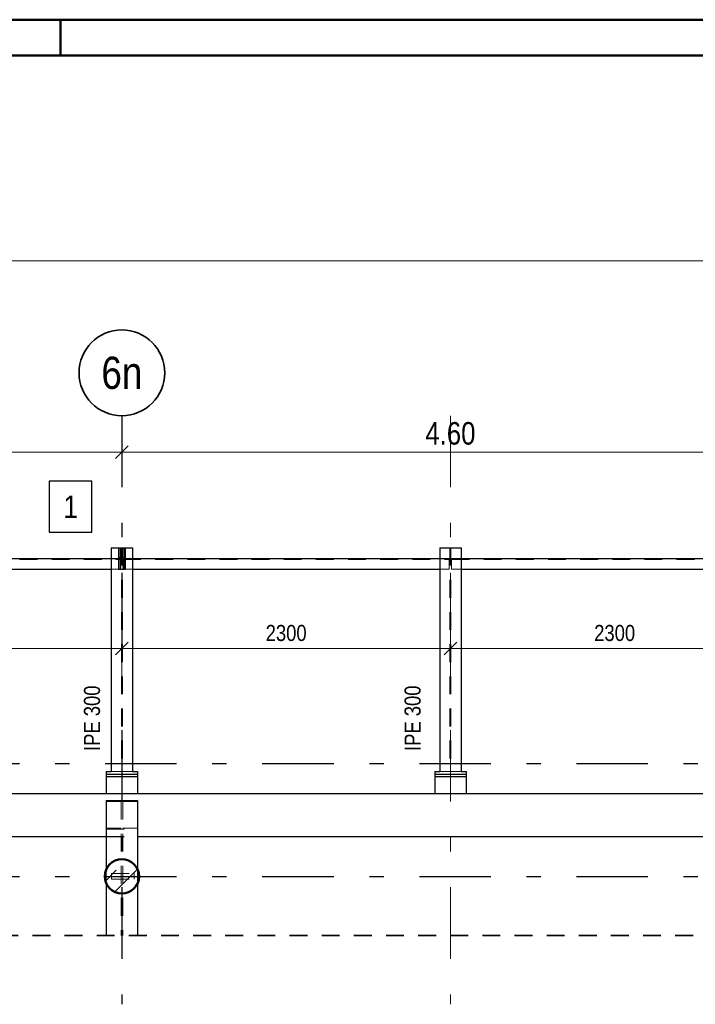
# Model space of a CAD drawing. Header units: millimetres. Extents: x 0 to 91, y -53.4 to 42.
# Tile 158 of 180: x 20.7 to 25.4, y 35.2 to 42. Entities that reach past the tile are written whole.
import ezdxf
from ezdxf.enums import TextEntityAlignment as Align

# ---------------------------------------------------------------- set-up
doc = ezdxf.new("R2010")
doc.units = ezdxf.units.MM
doc.linetypes.add('DASHDOTX2', pattern=[2, 1, -0.5, 0, -0.5])
doc.linetypes.add('HIDDEN', pattern=[0.375, 0.25, -0.125])
for name, color, linetype, lineweight in [('Achsen', 7, 'Continuous', 20), ('Schraffuren', 7, 'Continuous', 20), ('Text', 7, 'Continuous', 20)]:
    doc.layers.add(name, color=color, linetype=linetype, lineweight=lineweight)
doc.styles.add('Arial Narrow', font='ARIALN.TTF')
doc.dimstyles.new('Arch_Strakon_dimstyle', dxfattribs={"dimtxt": 1, "dimasz": 1, "dimexe": 1.25, "dimexo": 0.0625, "dimgap": 1, "dimtad": 0, "dimdec": 5, "dimzin": 12, "dimdsep": 46, "dimtxsty": 'Arial Narrow', "dimblk": 'Arrowhead_Tick', "dimsah": 1, "dimcen": 0, "dimse1": 1, "dimse2": 1, "dimclrd": 6, "dimclrt": 2, "dimazin": 0, "dimtfac": 1, "dimtdec": 4, "dimtmove": 0, "dimatfit": 3, "dimldrblk": 'NONE', "dimfxl": 1, "dimtvp": 1, "dimtolj": 1, "dimtzin": 0, "dimlwd": 13, "dimarcsym": 2})

# ---------------------------------------------------------------- blocks, each defined once
blk = doc.blocks.new('Arrowhead_Tick')
at = {"color": 0, "linetype": 'Continuous', "lineweight": -2}
for p, q in [((0, 20), (0, -10)), ((-1, 0), (0, 0)), ((10, 0), (0, 0))]:
    blk.add_line(p, q, dxfattribs=at)
at = {"color": 2, "linetype": 'Continuous', "lineweight": 35}
blk.add_line((4.42, 4.42), (-4.42, -4.42), dxfattribs=at)
blk = doc.blocks.new('*D23')
at = {"layer": 'Achsen', "color": 6, "linetype": 'Continuous', "lineweight": 13}
blk.add_line((16.8392, 39.0237), (21.4192, 39.0237), dxfattribs=at)
at = {"layer": 'Defpoints', "color": 0}
for p in [(16.8292, 39.2789), (21.4292, 39.2789), (21.4292, 39.0237)]:
    blk.add_point(p, dxfattribs=at)
at = {"layer": 'Achsen', "color": 6, "lineweight": 13, "xscale": 0.01, "yscale": 0.01, "zscale": 0.01}
blk.add_blockref('Arrowhead_Tick', (21.4292, 39.0237), dxfattribs=at)
at = {"layer": 'Achsen', "color": 6, "lineweight": 13, "xscale": 0.01, "yscale": 0.01, "zscale": 0.01, "rotation": 180}
blk.add_blockref('Arrowhead_Tick', (16.8292, 39.0237), dxfattribs=at)
at = {"layer": 'Achsen', "color": 2, "lineweight": -2, "insert": (19.1292, 39.1541), "char_height": 0.1575, "attachment_point": 5, "style": 'Arial Narrow'}
blk.add_mtext('\\A1;4.60', dxfattribs=at)
blk = doc.blocks.new('_None')
blk = doc.blocks.new('*D24')
at = {"layer": 'Achsen', "color": 6, "linetype": 'Continuous', "lineweight": 13}
blk.add_line((21.4392, 39.0237), (26.0192, 39.0237), dxfattribs=at)
at = {"layer": 'Defpoints', "color": 0}
for p in [(21.4292, 39.2789), (26.0292, 39.2789), (26.0292, 39.0237)]:
    blk.add_point(p, dxfattribs=at)
at = {"layer": 'Achsen', "color": 6, "lineweight": 13, "xscale": 0.01, "yscale": 0.01, "zscale": 0.01}
blk.add_blockref('Arrowhead_Tick', (26.0292, 39.0237), dxfattribs=at)
at = {"layer": 'Achsen', "color": 6, "lineweight": 13, "xscale": 0.01, "yscale": 0.01, "zscale": 0.01, "rotation": 180}
blk.add_blockref('Arrowhead_Tick', (21.4292, 39.0237), dxfattribs=at)
at = {"layer": 'Achsen', "color": 2, "lineweight": -2, "insert": (23.7292, 39.1541), "char_height": 0.1575, "attachment_point": 5, "style": 'Arial Narrow'}
blk.add_mtext('\\A1;4.60', dxfattribs=at)
blk = doc.blocks.new('*D38')
at = {"color": 6, "linetype": 'Continuous', "lineweight": 13}
blk.add_line((19.1392, 37.65), (21.4192, 37.65), dxfattribs=at)
at = {"layer": 'Defpoints', "color": 0}
for p in [(19.1292, 39.2789), (21.4292, 39.2789), (21.4292, 37.65)]:
    blk.add_point(p, dxfattribs=at)
at = {"color": 6, "lineweight": 13, "xscale": 0.01, "yscale": 0.01, "zscale": 0.01}
blk.add_blockref('Arrowhead_Tick', (21.4292, 37.65), dxfattribs=at)
at = {"color": 6, "lineweight": 13, "xscale": 0.01, "yscale": 0.01, "zscale": 0.01, "rotation": 180}
blk.add_blockref('Arrowhead_Tick', (19.1292, 37.65), dxfattribs=at)
at = {"color": 3, "lineweight": -2, "insert": (20.2792, 37.7574), "char_height": 0.1125, "attachment_point": 5, "style": 'Arial Narrow'}
blk.add_mtext('\\A1;2300', dxfattribs=at)
blk = doc.blocks.new('*D39')
at = {"color": 6, "linetype": 'Continuous', "lineweight": 13}
blk.add_line((21.4392, 37.65), (23.7192, 37.65), dxfattribs=at)
at = {"layer": 'Defpoints', "color": 0}
for p in [(21.4292, 39.2789), (23.7292, 39.2789), (23.7292, 37.65)]:
    blk.add_point(p, dxfattribs=at)
at = {"color": 6, "lineweight": 13, "xscale": 0.01, "yscale": 0.01, "zscale": 0.01}
blk.add_blockref('Arrowhead_Tick', (23.7292, 37.65), dxfattribs=at)
at = {"color": 6, "lineweight": 13, "xscale": 0.01, "yscale": 0.01, "zscale": 0.01, "rotation": 180}
blk.add_blockref('Arrowhead_Tick', (21.4292, 37.65), dxfattribs=at)
at = {"color": 3, "lineweight": -2, "insert": (22.5792, 37.7574), "char_height": 0.1125, "attachment_point": 5, "style": 'Arial Narrow'}
blk.add_mtext('\\A1;2300', dxfattribs=at)
blk = doc.blocks.new('*D40')
at = {"color": 6, "linetype": 'Continuous', "lineweight": 13}
blk.add_line((23.7392, 37.65), (26.0192, 37.65), dxfattribs=at)
at = {"layer": 'Defpoints', "color": 0}
for p in [(23.7292, 39.2789), (26.0292, 39.2789), (26.0292, 37.65)]:
    blk.add_point(p, dxfattribs=at)
at = {"color": 6, "lineweight": 13, "xscale": 0.01, "yscale": 0.01, "zscale": 0.01}
blk.add_blockref('Arrowhead_Tick', (26.0292, 37.65), dxfattribs=at)
at = {"color": 6, "lineweight": 13, "xscale": 0.01, "yscale": 0.01, "zscale": 0.01, "rotation": 180}
blk.add_blockref('Arrowhead_Tick', (23.7292, 37.65), dxfattribs=at)
at = {"color": 3, "lineweight": -2, "insert": (24.8792, 37.7574), "char_height": 0.1125, "attachment_point": 5, "style": 'Arial Narrow'}
blk.add_mtext('\\A1;2300', dxfattribs=at)

msp = doc.modelspace()

# ---------------------------------------------------------------- hatches: boundary and pattern name
at = {"layer": 'Schraffuren', "lineweight": 13, "true_color": 0x91ffff}
msp.add_hatch(color=131, dxfattribs=at).paths.add_polyline_path([(21.4420942, 38.3546901), (21.4420942, 38.2046901), (21.4170942, 38.2046901), (21.4170942, 38.3546901)])
at = {"layer": 'Schraffuren', "lineweight": 13}
h = msp.add_hatch(dxfattribs=at)
h.set_pattern_fill('bB', color=6, scale=0.01, angle=45, style=0, pattern_type=2)
h.set_pattern_definition([(45, (0, 0), (-0.1414214, 0.1414214), [0.15, -0.1]), (45, (-0.07071, 0.07071), (-0.1414214, 0.1414214), [])])
h.paths.add_polyline_path([(21.5492078, 36.0548367), (21.549168, 36.0579264), (21.5490487, 36.0610141), (21.5488499, 36.0640977), (21.5485718, 36.0671752), (21.5482145, 36.0702445), (21.5477784, 36.0733035), (21.5472636, 36.0763503), (21.5466705, 36.0793829), (21.5459995, 36.0823992), (21.5452511, 36.0853972), (21.5444258, 36.0883749), (21.5435241, 36.0913304), (21.5425465, 36.0942617), (21.5414938, 36.0971669), (21.5403667, 36.100044), (21.5391658, 36.1028911), (21.5378921, 36.1057064), (21.5365463, 36.1084879), (21.5351293, 36.1112339), (21.533642, 36.1139424), (21.5320856, 36.1166118), (21.5304609, 36.1192402), (21.528769, 36.1218259), (21.5270112, 36.1243672), (21.5251885, 36.1268624), (21.5233022, 36.1293098), (21.5213535, 36.1317078), (21.5193436, 36.1340549), (21.5172741, 36.1363495), (21.5151461, 36.13859), (21.5129611, 36.1407749), (21.5107206, 36.1429029), (21.5084261, 36.1449725), (21.506079, 36.1469823), (21.5036809, 36.148931), (21.5012335, 36.1508174), (21.4987383, 36.1526401), (21.4961971, 36.1543979), (21.4936114, 36.1560897), (21.4909829, 36.1577144), (21.4883136, 36.1592709), (21.485605, 36.1607581), (21.4828591, 36.1621751), (21.4800775, 36.1635209), (21.4772623, 36.1647947), (21.4744152, 36.1659955), (21.4715381, 36.1671227), (21.4686329, 36.1681754), (21.4657016, 36.1691529), (21.4627461, 36.1700546), (21.4597683, 36.17088), (21.4567703, 36.1716284), (21.4537541, 36.1722993), (21.4507215, 36.1728924), (21.4476747, 36.1734072), (21.4446156, 36.1738434), (21.4415463, 36.1742006), (21.4384689, 36.1744788), (21.4353853, 36.1746775), (21.4322976, 36.1747969), (21.4292078, 36.1748367), (21.4261181, 36.1747969), (21.4230304, 36.1746775), (21.4199468, 36.1744788), (21.4168693, 36.1742006), (21.4138, 36.1738434), (21.4107409, 36.1734072), (21.4076941, 36.1728924), (21.4046616, 36.1722993), (21.4016453, 36.1716284), (21.3986473, 36.17088), (21.3956695, 36.1700546), (21.392714, 36.1691529), (21.3897827, 36.1681754), (21.3868776, 36.1671227), (21.3840005, 36.1659955), (21.3811533, 36.1647947), (21.3783381, 36.1635209), (21.3755566, 36.1621751), (21.3728106, 36.1607581), (21.370102, 36.1592709), (21.3674327, 36.1577144), (21.3648043, 36.1560897), (21.3622186, 36.1543979), (21.3596773, 36.1526401), (21.3571821, 36.1508174), (21.3547347, 36.148931), (21.3523366, 36.1469823), (21.3499896, 36.1449725), (21.347695, 36.1429029), (21.3454545, 36.1407749), (21.3432695, 36.13859), (21.3411416, 36.1363495), (21.339072, 36.1340549), (21.3370622, 36.1317078), (21.3351134, 36.1293098), (21.3332271, 36.1268624), (21.3314044, 36.1243672), (21.3296466, 36.1218259), (21.3279547, 36.1192402), (21.3263301, 36.1166118), (21.3247736, 36.1139424), (21.3232864, 36.1112339), (21.3218694, 36.1084879), (21.3205235, 36.1057064), (21.3192498, 36.1028911), (21.3180489, 36.100044), (21.3169218, 36.0971669), (21.3158691, 36.0942617), (21.3148916, 36.0913304), (21.3139898, 36.0883749), (21.3131645, 36.0853972), (21.3124161, 36.0823992), (21.3117451, 36.0793829), (21.3111521, 36.0763503), (21.3106373, 36.0733035), (21.3102011, 36.0702445), (21.3098438, 36.0671752), (21.3095657, 36.0640977), (21.3093669, 36.0610141), (21.3092476, 36.0579264), (21.3092078, 36.0548367), (21.3092476, 36.0517469), (21.3093669, 36.0486592), (21.3095657, 36.0455756), (21.3098438, 36.0424981), (21.3102011, 36.0394289), (21.3106373, 36.0363698), (21.3111521, 36.033323), (21.3117451, 36.0302904), (21.3124161, 36.0272741), (21.3131645, 36.0242761), (21.3139898, 36.0212984), (21.3148916, 36.0183429), (21.3158691, 36.0154116), (21.3169218, 36.0125064), (21.3180489, 36.0096293), (21.3192498, 36.0067822), (21.3205235, 36.0039669), (21.3218694, 36.0011854), (21.3232864, 35.9984394), (21.3247736, 35.9957309), (21.3263301, 35.9930615), (21.3279547, 35.9904331), (21.3296466, 35.9878474), (21.3314044, 35.9853061), (21.3332271, 35.9828109), (21.3351134, 35.9803635), (21.3370622, 35.9779655), (21.339072, 35.9756184), (21.3411416, 35.9733239), (21.3432695, 35.9710834), (21.3454545, 35.9688984), (21.347695, 35.9667704), (21.3499896, 35.9647008), (21.3523366, 35.962691), (21.3547347, 35.9607423), (21.3571821, 35.9588559), (21.3596773, 35.9570333), (21.3622186, 35.9552754), (21.3648043, 35.9535836), (21.3674327, 35.9519589), (21.370102, 35.9504024), (21.3728106, 35.9489152), (21.3755566, 35.9474982), (21.3783381, 35.9461524), (21.3811533, 35.9448786), (21.3840005, 35.9436778), (21.3868776, 35.9425506), (21.3897827, 35.941498), (21.392714, 35.9405204), (21.3956695, 35.9396187), (21.3986473, 35.9387933), (21.4016453, 35.9380449), (21.4046616, 35.937374), (21.4076941, 35.9367809), (21.4107409, 35.9362661), (21.4138, 35.9358299), (21.4168693, 35.9354727), (21.4199468, 35.9351946), (21.4230304, 35.9349958), (21.4261181, 35.9348764), (21.4292078, 35.9348367), (21.4322976, 35.9348764), (21.4353853, 35.9349958), (21.4384689, 35.9351946), (21.4415463, 35.9354727), (21.4446156, 35.9358299), (21.4476747, 35.9362661), (21.4507215, 35.9367809), (21.4537541, 35.937374), (21.4567703, 35.9380449), (21.4597683, 35.9387933), (21.4627461, 35.9396187), (21.4657016, 35.9405204), (21.4686329, 35.941498), (21.4715381, 35.9425506), (21.4744152, 35.9436778), (21.4772623, 35.9448786), (21.4800775, 35.9461524), (21.4828591, 35.9474982), (21.485605, 35.9489152), (21.4883136, 35.9504024), (21.4909829, 35.9519589), (21.4936114, 35.9535836), (21.4961971, 35.9552754), (21.4987383, 35.9570333), (21.5012335, 35.9588559), (21.5036809, 35.9607423), (21.506079, 35.962691), (21.5084261, 35.9647008), (21.5107206, 35.9667704), (21.5129611, 35.9688984), (21.5151461, 35.9710834), (21.5172741, 35.9733239), (21.5193436, 35.9756184), (21.5213535, 35.9779655), (21.5233022, 35.9803635), (21.5251885, 35.9828109), (21.5270112, 35.9853061), (21.528769, 35.9878474), (21.5304609, 35.9904331), (21.5320856, 35.9930615), (21.533642, 35.9957309), (21.5351293, 35.9984394), (21.5365463, 36.0011854), (21.5378921, 36.0039669), (21.5391658, 36.0067822), (21.5403667, 36.0096293), (21.5414938, 36.0125064), (21.5425465, 36.0154116), (21.5435241, 36.0183429), (21.5444258, 36.0212984), (21.5452511, 36.0242761), (21.5459995, 36.0272741), (21.5466705, 36.0302904), (21.5472636, 36.033323), (21.5477784, 36.0363698), (21.5482145, 36.0394289), (21.5485718, 36.0424981), (21.5488499, 36.0455756), (21.5490487, 36.0486592), (21.549168, 36.0517469)])

# ---------------------------------------------------------------- linework, layer by layer
at = {"color": 4, "linetype": 'Continuous', "lineweight": 50}
for p, q in [((87.5, 42.05), (0, 42.05)), ((87.25, 41.8), (1, 41.8))]:
    msp.add_line(p, q, dxfattribs=at)
at = {"color": 4, "linetype": 'Continuous', "lineweight": 50, "ltscale": 0.2}
msp.add_line((21, 42.05), (21, 41.8), dxfattribs=at)
at = {"color": 6, "linetype": 'Continuous', "lineweight": 13}
msp.add_line((7.8257967, 40.3614784), (49.1695758, 40.3614784), dxfattribs=at)
at = {"color": 3, "linetype": 'Continuous', "lineweight": 25}
for p, q in [((21.2192208, 38.8200347), (20.9199958, 38.8200347)), ((20.9199958, 38.8200347), (20.9199958, 38.4625347)), ((21.2192208, 38.4625347), (21.2192208, 38.8200347)), ((20.9199958, 38.4625347), (21.2192208, 38.4625347)), ((21.3542423, 38.3546901), (21.4066423, 38.3546901)), ((21.3542423, 38.3546901), (21.3542423, 36.78984)), ((21.4066423, 38.3546901), (21.4166423, 38.3546901)), ((21.4066423, 38.3546901), (21.4066423, 38.2046901)), ((21.4166423, 38.3546901), (21.4170942, 38.3546901)), ((21.4166423, 38.3546901), (21.4166423, 38.2046901)), ((21.4420942, 38.3546901), (21.4426423, 38.3546901)), ((21.4426423, 38.3546901), (21.4526423, 38.3546901)), ((21.4426423, 38.3546901), (21.4426423, 38.2046901)), ((21.4526423, 38.3546901), (21.5042423, 38.3546901)), ((21.4526423, 38.3546901), (21.4526423, 38.2046901)), ((21.5042423, 38.3546901), (21.5042423, 36.78984)), ((23.6541423, 38.3546901), (23.8041423, 38.3546901)), ((23.6541423, 38.3546901), (23.6541423, 36.78984)), ((23.8041423, 38.3546901), (23.8041423, 36.78984)), ((19.2041942, 38.2796901), (21.3542423, 38.2796901)), ((21.5042423, 38.2796901), (23.6541423, 38.2796901)), ((23.8041423, 38.2796901), (25.9542423, 38.2796901)), ((19.2041942, 38.2046901), (21.3542423, 38.2046901)), ((21.4066423, 38.2046901), (21.4166423, 38.2046901)), ((21.4426423, 38.2046901), (21.4526423, 38.2046901)), ((21.5042423, 38.2046901), (23.6541423, 38.2046901)), ((23.8041423, 38.2046901), (25.9542423, 38.2046901)), ((21.3192104, 36.75484), (21.5391919, 36.75484)), ((21.3192423, 36.78984), (21.3542423, 36.78984)), ((21.3192423, 36.78984), (21.3192423, 36.76984)), ((21.3192423, 36.76984), (21.5392423, 36.76984)), ((21.3192423, 36.76984), (21.3192423, 36.75484)), ((21.3192423, 36.75484), (21.3192423, 36.6348367)), ((21.5042423, 36.78984), (21.5392423, 36.78984)), ((21.5392423, 36.78984), (21.5392423, 36.76984)), ((21.5392423, 36.76984), (21.5392423, 36.75484)), ((21.5392423, 36.75484), (21.5392423, 36.6348367)), ((23.6191104, 36.75484), (23.8390919, 36.75484)), ((23.6191423, 36.78984), (23.6541423, 36.78984)), ((23.6191423, 36.78984), (23.6191423, 36.76984)), ((23.6191423, 36.76984), (23.8391423, 36.76984)), ((23.6191423, 36.76984), (23.6191423, 36.75484)), ((23.6191423, 36.75484), (23.6191423, 36.6348367)), ((23.8041423, 36.78984), (23.8391423, 36.78984)), ((23.8391423, 36.78984), (23.8391423, 36.76984)), ((23.8391423, 36.76984), (23.8391423, 36.75484)), ((23.8391423, 36.75484), (23.8391423, 36.6348367)), ((7.4587875, 36.6348367), (49.1995346, 36.6348367)), ((21.3192, 36.5848367), (21.5392, 36.5848367)), ((21.3192423, 36.5848367), (21.3192423, 36.1024426)), ((21.5392423, 36.5848367), (21.5392423, 36.1023134)), ((16.9391942, 36.3348779), (21.3192423, 36.3348779)), ((21.5392423, 36.3348779), (25.9192423, 36.3348779)), ((21.3192423, 36.0072307), (21.3192423, 35.6411873)), ((21.5392423, 36.0073599), (21.5392423, 35.6411873))]:
    msp.add_line(p, q, dxfattribs=at)
at = {"color": 6, "linetype": 'HIDDEN', "lineweight": 13, "ltscale": 0.5}
for p, q in [((21.4256923, 38.3546901), (21.4256923, 36.78984)), ((21.4327923, 38.3546901), (21.4327923, 36.78984)), ((23.7255923, 38.3546901), (23.7255923, 36.78984)), ((23.7326923, 38.3546901), (23.7326923, 36.78984)), ((19.1378923, 38.2711901), (21.4206923, 38.2711901)), ((21.3542423, 38.2796901), (21.4206923, 38.2796901)), ((21.4066423, 38.2861901), (21.4166423, 38.2861901)), ((21.4066423, 38.2731901), (21.4166423, 38.2731901)), ((21.4206923, 38.2796901), (21.4206923, 38.2046901)), ((21.4377923, 38.2796901), (21.5042423, 38.2796901)), ((21.4377923, 38.2796901), (21.4377923, 38.2046901)), ((21.4377923, 38.2711901), (23.7205923, 38.2711901)), ((21.4426423, 38.2861901), (21.4526423, 38.2861901)), ((21.4426423, 38.2731901), (21.4526423, 38.2731901)), ((23.6541423, 38.2796901), (23.7205923, 38.2796901)), ((23.7205923, 38.2796901), (23.7205923, 38.2046901)), ((23.7378923, 38.2796901), (23.8041423, 38.2796901)), ((23.7378923, 38.2796901), (23.7378923, 38.2046901)), ((23.7378923, 38.2711901), (26.0206923, 38.2711901)), ((21.3542423, 38.2046901), (21.4066423, 38.2046901)), ((21.4166423, 38.2046901), (21.4170942, 38.2046901)), ((21.4420942, 38.2046901), (21.4426423, 38.2046901)), ((21.4526423, 38.2046901), (21.5042423, 38.2046901)), ((23.6541423, 38.2046901), (23.7205923, 38.2046901)), ((23.7378923, 38.2046901), (23.8041423, 38.2046901)), ((21.3542423, 36.78984), (21.4256923, 36.78984)), ((21.4327923, 36.78984), (21.5042423, 36.78984)), ((23.6541423, 36.78984), (23.7255923, 36.78984)), ((23.7326923, 36.78984), (23.8041423, 36.78984)), ((21.3192423, 36.5785034), (21.4232, 36.5785034)), ((21.4232, 36.5785034), (21.4232, 35.6411873)), ((21.4352, 36.5785034), (21.5392, 36.5785034)), ((21.4352, 36.5785034), (21.4352, 35.6411873)), ((21.3192, 36.3911732), (21.4232, 36.3911732)), ((21.3192, 36.38484), (21.5392, 36.38484)), ((21.4352, 36.3911732), (21.5392, 36.3911732)), ((21.3192423, 36.1024426), (21.3192423, 36.0072307)), ((21.3556463, 36.0749078), (21.5156463, 36.0749086)), ((21.3556463, 36.0748367), (21.3556463, 36.0348367)), ((21.5156463, 36.0748367), (21.5156463, 36.0348367)), ((21.5392423, 36.1023134), (21.5392423, 36.0073599)), ((21.3556463, 36.0348367), (21.5156463, 36.0348367))]:
    msp.add_line(p, q, dxfattribs=at)
at = {"color": 3, "linetype": 'HIDDEN', "lineweight": 25, "ltscale": 0.5}
msp.add_line((21.3192423, 36.3348779), (21.5392423, 36.3348779), dxfattribs=at)
at = {"color": 2, "linetype": 'HIDDEN', "lineweight": 35, "ltscale": 0.5}
msp.add_line((8.2034171, 35.6411873), (49.4495346, 35.6411873), dxfattribs=at)
at = {"color": 4, "linetype": 'Continuous', "lineweight": 50}
msp.add_circle((21.4292078, 36.0548367), 0.12, dxfattribs=at)
at = {"layer": 'Achsen', "color": 3, "linetype": 'DASHDOTX2', "lineweight": 25, "ltscale": 0.5}
for p, q in [((21.4291848, 39.278909), (21.4291848, 35.159516)), ((4.8121848, 38.2797364), (50.98708, 38.2797364)), ((4.8121848, 36.8447364), (50.98708, 36.8447364)), ((4.8121848, 36.0547364), (50.98708, 36.0547364))]:
    msp.add_line(p, q, dxfattribs=at)
at = {"layer": 'Achsen', "color": 9, "linetype": 'DASHDOTX2', "lineweight": 0, "ltscale": 0.5}
msp.add_line((23.7291848, 39.278909), (23.7291848, 35.159516), dxfattribs=at)
at = {"layer": 'Achsen', "color": 2, "linetype": 'Continuous', "lineweight": 35}
msp.add_circle((21.4291848, 39.578909), 0.3, dxfattribs=at)
at = {"layer": 'Text', "color": 3, "linetype": 'Continuous', "lineweight": 25}
for p, q in [((21.4170942, 38.3546901), (21.4420942, 38.3546901)), ((21.4170942, 38.3546901), (21.4170942, 38.2046901)), ((21.4420942, 38.3546901), (21.4420942, 38.2046901)), ((21.4170942, 38.2046901), (21.4420942, 38.2046901))]:
    msp.add_line(p, q, dxfattribs=at)

# ---------------------------------------------------------------- texts
at = {"color": 2, "lineweight": 35, "style": 'Arial Narrow'}
msp.add_text('1', height=0.1575, dxfattribs=at).set_placement((21.0199958, 38.5625347))
at = {"layer": 'Achsen', "color": 4, "lineweight": 50, "style": 'Arial Narrow'}
msp.add_text('6n', height=0.225, dxfattribs=at).set_placement((21.4291848, 39.578909), align=Align.MIDDLE_CENTER)
at = {"layer": 'Text', "color": 3, "lineweight": 25, "style": 'Arial Narrow'}
for p in [(21.276017, 36.9321524), (23.5206727, 36.9321524)]:
    msp.add_text('IPE 300', height=0.1125, rotation=90, dxfattribs=at).set_placement(p)

# ---------------------------------------------------------------- dimensions: what is measured, and where the dimension line sits
at = {"lineweight": -2}
for base, p1, p2, picture, middle in [((21.4291848, 37.65), (19.1291848, 39.278909), (21.4291848, 39.278909), '*D38', (20.2791848, 37.65)), ((23.7291848, 37.65), (21.4291848, 39.278909), (23.7291848, 39.278909), '*D39', (22.5791848, 37.65)), ((26.0291848, 37.65), (23.7291848, 39.278909), (26.0291848, 39.278909), '*D40', (24.8791848, 37.65))]:
    dim = msp.add_linear_dim(base=base, p1=p1, p2=p2, text='2300', dimstyle='Arch_Strakon_dimstyle', override={"dimscale": 0.01, "dimtxt": 11.25, "dimasz": 1, "dimgap": 5, "dimtad": 1, "dimjust": 0, "dimtih": 0, "dimtoh": 0, "dimdec": 3, "dimdsep": 46, "dimtxsty": 'Arial Narrow', "dimclrd": 6, "dimclrt": 3, "dimtix": 1, "dimtofl": 255, "dimtmove": 0, "dimatfit": 2, "dimfxl": 0, "dimfxlon": 0, "dimtvp": 44.444444, "dimlwd": 13}, dxfattribs=at)
    dim.commit()
    dim.dimension.update_dxf_attribs({"geometry": picture, "text_midpoint": middle, "dimtype": 160})
at = {"layer": 'Achsen', "lineweight": -2}
for base, p1, p2, picture, middle in [((21.4291848, 39.0236797), (16.8291848, 39.278909), (21.4291848, 39.278909), '*D23', (19.1291848, 39.0236797)), ((26.0291848, 39.0236797), (21.4291848, 39.278909), (26.0291848, 39.278909), '*D24', (23.7291848, 39.0236797))]:
    dim = msp.add_linear_dim(base=base, p1=p1, p2=p2, text='4.60', dimstyle='Arch_Strakon_dimstyle', override={"dimscale": 0.01, "dimtxt": 15.75, "dimasz": 1, "dimgap": 5, "dimtad": 1, "dimjust": 0, "dimtih": 0, "dimtoh": 0, "dimdec": 4, "dimdsep": 46, "dimtxsty": 'Arial Narrow', "dimclrd": 6, "dimclrt": 2, "dimtix": 1, "dimtofl": 255, "dimtmove": 0, "dimatfit": 2, "dimfxl": 0, "dimfxlon": 0, "dimtvp": 31.746032, "dimlwd": 13}, dxfattribs=at)
    dim.commit()
    dim.dimension.update_dxf_attribs({"geometry": picture, "text_midpoint": middle, "dimtype": 160})

doc.saveas('drawing.dxf')
